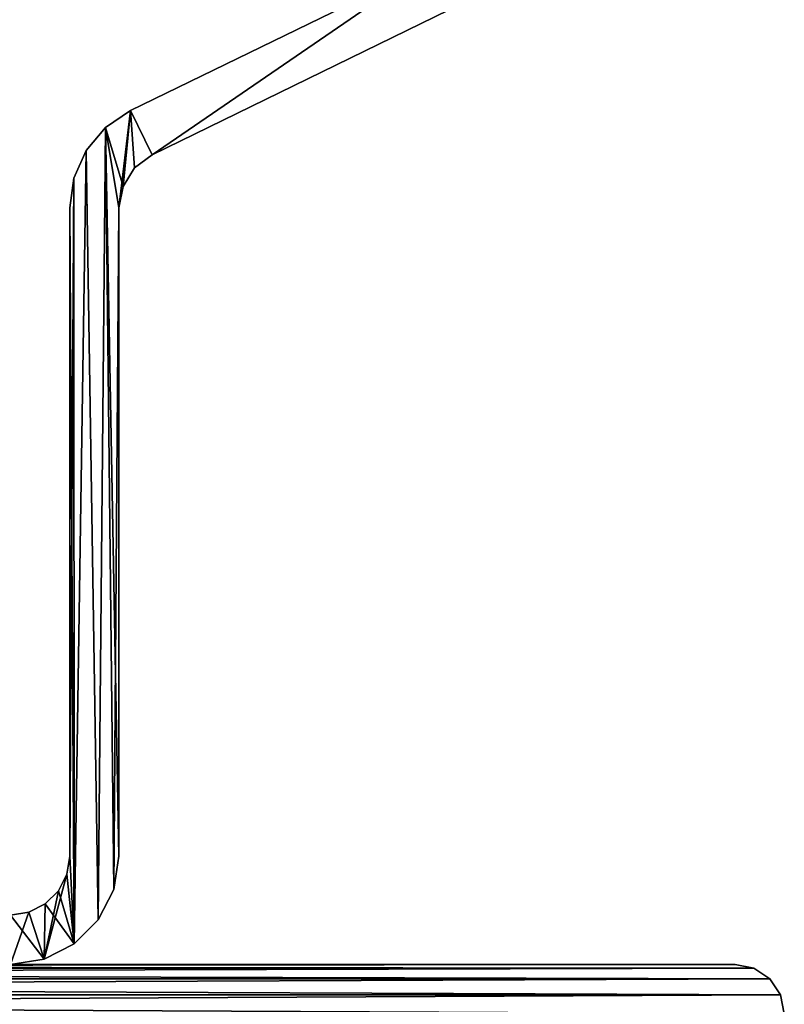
# Model space of a CAD drawing. Header units: millimetres. Extents: x -20 to 20, y 0 to 60.6.
# Tile 14 of 16: x 12.2 to 20, y 39.6 to 49.6. Entities that reach past the tile are written whole.
import ezdxf

# ---------------------------------------------------------------- set-up
doc = ezdxf.new("R2010")
doc.units = ezdxf.units.MM
doc.header["$LTSCALE"] = 65.185185
for name, color, linetype in [('1', 7, 'CONTINUOUS'), ('17', 7, 'CONTINUOUS'), ('2', 7, 'CONTINUOUS'), ('27', 7, 'CONTINUOUS'), ('28', 7, 'CONTINUOUS'), ('29', 7, 'CONTINUOUS'), ('30', 7, 'CONTINUOUS'), ('34', 7, 'CONTINUOUS'), ('35', 7, 'CONTINUOUS'), ('50', 7, 'CONTINUOUS'), ('51', 7, 'CONTINUOUS'), ('52', 7, 'CONTINUOUS'), ('53', 7, 'CONTINUOUS'), ('57', 7, 'CONTINUOUS'), ('58', 7, 'CONTINUOUS'), ('9', 7, 'CONTINUOUS')]:
    doc.layers.add(name, color=color, linetype=linetype)

msp = doc.modelspace()

# ---------------------------------------------------------------- linework, layer by layer
at = {"layer": '1', "color": 250, "linetype": 'Continuous', "true_color": 0x1c1c1c}
for points in [[(-19.8536, 39.8536), (-19.6913, 39.9619), (19.8536, 39.8536), (-19.8536, 39.8536)], [(-19.6913, 39.9619), (-19.5, 40), (19.6913, 39.9619), (-19.6913, 39.9619)], [(19.8536, 39.8536), (-19.6913, 39.9619), (19.6913, 39.9619), (19.8536, 39.8536)], [(-19.5, 40), (19.5, 40), (19.6913, 39.9619), (-19.5, 40)], [(-19.9619, 39.6913), (-19.8536, 39.8536), (19.9619, 39.6913), (-19.9619, 39.6913)], [(19.9619, 39.6913), (-19.8536, 39.8536), (19.8536, 39.8536), (19.9619, 39.6913)], [(-20, 39.5), (-19.9619, 39.6913), (20, 39.5), (-20, 39.5)], [(20, 39.5), (-19.9619, 39.6913), (19.9619, 39.6913), (20, 39.5)]]:
    msp.add_3dface(points, dxfattribs=at)
at = {"layer": '17', "color": 250, "linetype": 'Continuous', "true_color": 0x1c1c1c}
for points in [[(19.5, 40), (19.5, 40, 2018), (19.6913, 39.9619, 2018), (19.5, 40)], [(19.6913, 39.9619), (19.5, 40), (19.6913, 39.9619, 2018), (19.6913, 39.9619)], [(19.6913, 39.9619), (19.6913, 39.9619, 2018), (19.8536, 39.8536, 2018), (19.6913, 39.9619)], [(19.8536, 39.8536), (19.6913, 39.9619), (19.8536, 39.8536, 2018), (19.8536, 39.8536)], [(19.8536, 39.8536), (19.8536, 39.8536, 2018), (19.9619, 39.6913, 2018), (19.8536, 39.8536)], [(19.9619, 39.6913), (19.8536, 39.8536), (19.9619, 39.6913, 2018), (19.9619, 39.6913)], [(20, 39.5, 2018), (19.9619, 39.6913), (19.9619, 39.6913, 2018), (20, 39.5, 2018)], [(20, 39.5), (19.9619, 39.6913), (20, 39.5, 2018), (20, 39.5)]]:
    msp.add_3dface(points, dxfattribs=at)
at = {"layer": '2', "color": 250, "linetype": 'Continuous', "true_color": 0x1c1c1c}
for points in [[(19.6913, 39.9619, 2018), (-19.8536, 39.8536, 2018), (19.8536, 39.8536, 2018), (19.6913, 39.9619, 2018)], [(-19.6913, 39.9619, 2018), (-19.8536, 39.8536, 2018), (19.6913, 39.9619, 2018), (-19.6913, 39.9619, 2018)], [(19.5, 40, 2018), (-19.6913, 39.9619, 2018), (19.6913, 39.9619, 2018), (19.5, 40, 2018)], [(-19.5, 40, 2018), (-19.6913, 39.9619, 2018), (19.5, 40, 2018), (-19.5, 40, 2018)], [(19.8536, 39.8536, 2018), (-19.9619, 39.6913, 2018), (19.9619, 39.6913, 2018), (19.8536, 39.8536, 2018)], [(-19.8536, 39.8536, 2018), (-19.9619, 39.6913, 2018), (19.8536, 39.8536, 2018), (-19.8536, 39.8536, 2018)], [(-20, 39.5, 2018), (20, 39.5, 2018), (19.9619, 39.6913, 2018), (-20, 39.5, 2018)], [(-19.9619, 39.6913, 2018), (-20, 39.5, 2018), (19.9619, 39.6913, 2018), (-19.9619, 39.6913, 2018)]]:
    msp.add_3dface(points, dxfattribs=at)
at = {"layer": '27', "color": 254, "linetype": 'Continuous', "true_color": 0xe6e6e6}
for points in [[(13.3678, 48.6638, 1938), (16.3798, 50.1328, 1938), (13.587, 48.2144, 1938), (13.3678, 48.6638, 1938)], [(13.587, 48.2144, 1938), (16.3798, 50.1328, 1938), (16.599, 49.6834, 1938), (13.587, 48.2144, 1938)], [(13.114, 48.4925, 1938), (13.3678, 48.6638, 1938), (13.25, 47.6751, 1938), (13.114, 48.4925, 1938)], [(13.25, 47.6751, 1938), (13.3678, 48.6638, 1938), (13.2911, 47.8934, 1938), (13.25, 47.6751, 1938)], [(13.2911, 47.8934, 1938), (13.3678, 48.6638, 1938), (13.4088, 48.0817, 1938), (13.2911, 47.8934, 1938)], [(13.4088, 48.0817, 1938), (13.3678, 48.6638, 1938), (13.587, 48.2144, 1938), (13.4088, 48.0817, 1938)], [(12.9171, 48.258, 1938), (13.114, 48.4925, 1938), (13.0399, 40.4535, 1938), (12.9171, 48.258, 1938)], [(13.0399, 40.4535, 1938), (13.114, 48.4925, 1938), (13.1962, 40.7601, 1938), (13.0399, 40.4535, 1938)], [(13.1962, 40.7601, 1938), (13.114, 48.4925, 1938), (13.25, 47.6751, 1938), (13.1962, 40.7601, 1938)], [(12.7926, 47.9783, 1938), (12.9171, 48.258, 1938), (12.7965, 40.2101, 1938), (12.7926, 47.9783, 1938)], [(12.7965, 40.2101, 1938), (12.9171, 48.258, 1938), (13.0399, 40.4535, 1938), (12.7965, 40.2101, 1938)], [(12.75, 41.1, 1938), (12.7926, 47.9783, 1938), (12.7965, 40.2101, 1938), (12.75, 41.1, 1938)], [(12.75, 47.6751, 1938), (12.7926, 47.9783, 1938), (12.75, 41.1, 1938), (12.75, 47.6751, 1938)], [(13.25, 41.1, 1938), (13.1962, 40.7601, 1938), (13.25, 47.6751, 1938), (13.25, 41.1, 1938)], [(12.7206, 40.9146, 1938), (12.75, 41.1, 1938), (12.7965, 40.2101, 1938), (12.7206, 40.9146, 1938)], [(12.4899, 40.0538, 1938), (12.7206, 40.9146, 1938), (12.7965, 40.2101, 1938), (12.4899, 40.0538, 1938)], [(12.6354, 40.7473, 1938), (12.7206, 40.9146, 1938), (12.4899, 40.0538, 1938), (12.6354, 40.7473, 1938)], [(12.5027, 40.6146, 1938), (12.6354, 40.7473, 1938), (12.4899, 40.0538, 1938), (12.5027, 40.6146, 1938)], [(12.3354, 40.5294, 1938), (12.5027, 40.6146, 1938), (12.4899, 40.0538, 1938), (12.3354, 40.5294, 1938)], [(12.15, 40.5, 1938), (12.3354, 40.5294, 1938), (12.15, 40, 1938), (12.15, 40.5, 1938)], [(12.15, 40, 1938), (12.3354, 40.5294, 1938), (12.4899, 40.0538, 1938), (12.15, 40, 1938)]]:
    msp.add_3dface(points, dxfattribs=at)
at = {"layer": '28', "color": 254, "linetype": 'Continuous', "true_color": 0xe6e6e6}
for points in [[(16.3798, 50.1328, 1968), (13.3678, 48.6638, 1968), (13.587, 48.2144, 1968), (16.3798, 50.1328, 1968)], [(16.599, 49.6834, 1968), (16.3798, 50.1328, 1968), (13.587, 48.2144, 1968), (16.599, 49.6834, 1968)], [(13.3678, 48.6638, 1968), (13.114, 48.4925, 1968), (13.2911, 47.8934, 1968), (13.3678, 48.6638, 1968)], [(13.4088, 48.0817, 1968), (13.3678, 48.6638, 1968), (13.2911, 47.8934, 1968), (13.4088, 48.0817, 1968)], [(13.587, 48.2144, 1968), (13.3678, 48.6638, 1968), (13.4088, 48.0817, 1968), (13.587, 48.2144, 1968)], [(13.114, 48.4925, 1968), (12.9171, 48.258, 1968), (13.0399, 40.4535, 1968), (13.114, 48.4925, 1968)], [(13.1962, 40.7601, 1968), (13.114, 48.4925, 1968), (13.0399, 40.4535, 1968), (13.1962, 40.7601, 1968)], [(13.2911, 47.8934, 1968), (13.114, 48.4925, 1968), (13.25, 47.6751, 1968), (13.2911, 47.8934, 1968)], [(13.25, 47.6751, 1968), (13.114, 48.4925, 1968), (13.25, 41.1, 1968), (13.25, 47.6751, 1968)], [(13.25, 41.1, 1968), (13.114, 48.4925, 1968), (13.1962, 40.7601, 1968), (13.25, 41.1, 1968)], [(12.9171, 48.258, 1968), (12.7926, 47.9783, 1968), (12.7965, 40.2101, 1968), (12.9171, 48.258, 1968)], [(13.0399, 40.4535, 1968), (12.9171, 48.258, 1968), (12.7965, 40.2101, 1968), (13.0399, 40.4535, 1968)], [(12.7926, 47.9783, 1968), (12.75, 47.6751, 1968), (12.7965, 40.2101, 1968), (12.7926, 47.9783, 1968)], [(12.75, 47.6751, 1968), (12.75, 41.1, 1968), (12.7965, 40.2101, 1968), (12.75, 47.6751, 1968)], [(12.75, 41.1, 1968), (12.7206, 40.9146, 1968), (12.7965, 40.2101, 1968), (12.75, 41.1, 1968)], [(12.7206, 40.9146, 1968), (12.6354, 40.7473, 1968), (12.7965, 40.2101, 1968), (12.7206, 40.9146, 1968)], [(12.6354, 40.7473, 1968), (12.5027, 40.6146, 1968), (12.7965, 40.2101, 1968), (12.6354, 40.7473, 1968)], [(12.5027, 40.6146, 1968), (12.3354, 40.5294, 1968), (12.4899, 40.0538, 1968), (12.5027, 40.6146, 1968)], [(12.7965, 40.2101, 1968), (12.5027, 40.6146, 1968), (12.4899, 40.0538, 1968), (12.7965, 40.2101, 1968)], [(12.3354, 40.5294, 1968), (12.15, 40.5, 1968), (12.4899, 40.0538, 1968), (12.3354, 40.5294, 1968)], [(12.4899, 40.0538, 1968), (12.15, 40.5, 1968), (12.15, 40, 1968), (12.4899, 40.0538, 1968)]]:
    msp.add_3dface(points, dxfattribs=at)
at = {"layer": '29', "color": 254, "linetype": 'Continuous', "true_color": 0xe6e6e6}
for points in [[(13.25, 41.1, 1938), (13.25, 47.6751, 1938), (13.25, 47.6751, 1968), (13.25, 41.1, 1938)], [(13.25, 41.1, 1938), (13.25, 47.6751, 1968), (13.25, 41.1, 1968), (13.25, 41.1, 1938)]]:
    msp.add_3dface(points, dxfattribs=at)
at = {"layer": '30', "color": 254, "linetype": 'Continuous', "true_color": 0xe6e6e6}
for points in [[(13.587, 48.2144, 1938), (16.599, 49.6834, 1968), (13.587, 48.2144, 1968), (13.587, 48.2144, 1938)], [(13.587, 48.2144, 1938), (16.599, 49.6834, 1938), (16.599, 49.6834, 1968), (13.587, 48.2144, 1938)]]:
    msp.add_3dface(points, dxfattribs=at)
at = {"layer": '34', "color": 254, "linetype": 'Continuous', "true_color": 0xe6e6e6}
for points in [[(16.3798, 50.1328, 1938), (13.3678, 48.6638, 1968), (16.3798, 50.1328, 1968), (16.3798, 50.1328, 1938)], [(16.3798, 50.1328, 1938), (13.3678, 48.6638, 1938), (13.3678, 48.6638, 1968), (16.3798, 50.1328, 1938)]]:
    msp.add_3dface(points, dxfattribs=at)
at = {"layer": '35', "color": 254, "linetype": 'Continuous', "true_color": 0xe6e6e6}
for points in [[(12.75, 47.6751, 1938), (12.75, 41.1, 1968), (12.75, 47.6751, 1968), (12.75, 47.6751, 1938)], [(12.75, 47.6751, 1938), (12.75, 41.1, 1938), (12.75, 41.1, 1968), (12.75, 47.6751, 1938)]]:
    msp.add_3dface(points, dxfattribs=at)
at = {"layer": '50', "color": 254, "linetype": 'Continuous', "true_color": 0xe6e6e6}
for points in [[(13.3678, 48.6638, 50), (16.3798, 50.1328, 50), (13.587, 48.2144, 50), (13.3678, 48.6638, 50)], [(13.587, 48.2144, 50), (16.3798, 50.1328, 50), (16.599, 49.6834, 50), (13.587, 48.2144, 50)], [(13.114, 48.4925, 50), (13.3678, 48.6638, 50), (13.25, 47.6751, 50), (13.114, 48.4925, 50)], [(13.25, 47.6751, 50), (13.3678, 48.6638, 50), (13.2911, 47.8934, 50), (13.25, 47.6751, 50)], [(13.2911, 47.8934, 50), (13.3678, 48.6638, 50), (13.4088, 48.0817, 50), (13.2911, 47.8934, 50)], [(13.4088, 48.0817, 50), (13.3678, 48.6638, 50), (13.587, 48.2144, 50), (13.4088, 48.0817, 50)], [(12.9171, 48.258, 50), (13.114, 48.4925, 50), (13.0399, 40.4535, 50), (12.9171, 48.258, 50)], [(13.0399, 40.4535, 50), (13.114, 48.4925, 50), (13.1962, 40.7601, 50), (13.0399, 40.4535, 50)], [(13.1962, 40.7601, 50), (13.114, 48.4925, 50), (13.25, 47.6751, 50), (13.1962, 40.7601, 50)], [(12.7926, 47.9783, 50), (12.9171, 48.258, 50), (12.7965, 40.2101, 50), (12.7926, 47.9783, 50)], [(12.7965, 40.2101, 50), (12.9171, 48.258, 50), (13.0399, 40.4535, 50), (12.7965, 40.2101, 50)], [(12.75, 47.6751, 50), (12.7926, 47.9783, 50), (12.75, 41.1, 50), (12.75, 47.6751, 50)], [(12.75, 41.1, 50), (12.7926, 47.9783, 50), (12.7965, 40.2101, 50), (12.75, 41.1, 50)], [(13.25, 41.1, 50), (13.1962, 40.7601, 50), (13.25, 47.6751, 50), (13.25, 41.1, 50)], [(12.7206, 40.9146, 50), (12.75, 41.1, 50), (12.7965, 40.2101, 50), (12.7206, 40.9146, 50)], [(12.6354, 40.7473, 50), (12.7206, 40.9146, 50), (12.4899, 40.0538, 50), (12.6354, 40.7473, 50)], [(12.4899, 40.0538, 50), (12.7206, 40.9146, 50), (12.7965, 40.2101, 50), (12.4899, 40.0538, 50)], [(12.5027, 40.6146, 50), (12.6354, 40.7473, 50), (12.4899, 40.0538, 50), (12.5027, 40.6146, 50)], [(12.3354, 40.5294, 50), (12.5027, 40.6146, 50), (12.4899, 40.0538, 50), (12.3354, 40.5294, 50)], [(12.15, 40.5, 50), (12.3354, 40.5294, 50), (12.15, 40, 50), (12.15, 40.5, 50)], [(12.15, 40, 50), (12.3354, 40.5294, 50), (12.4899, 40.0538, 50), (12.15, 40, 50)]]:
    msp.add_3dface(points, dxfattribs=at)
at = {"layer": '51', "color": 254, "linetype": 'Continuous', "true_color": 0xe6e6e6}
for points in [[(16.3798, 50.1328, 80), (13.3678, 48.6638, 80), (13.587, 48.2144, 80), (16.3798, 50.1328, 80)], [(16.599, 49.6834, 80), (16.3798, 50.1328, 80), (13.587, 48.2144, 80), (16.599, 49.6834, 80)], [(13.3678, 48.6638, 80), (13.114, 48.4925, 80), (13.2911, 47.8934, 80), (13.3678, 48.6638, 80)], [(13.4088, 48.0817, 80), (13.3678, 48.6638, 80), (13.2911, 47.8934, 80), (13.4088, 48.0817, 80)], [(13.587, 48.2144, 80), (13.3678, 48.6638, 80), (13.4088, 48.0817, 80), (13.587, 48.2144, 80)], [(13.114, 48.4925, 80), (12.9171, 48.258, 80), (13.0399, 40.4535, 80), (13.114, 48.4925, 80)], [(13.1962, 40.7601, 80), (13.114, 48.4925, 80), (13.0399, 40.4535, 80), (13.1962, 40.7601, 80)], [(13.2911, 47.8934, 80), (13.114, 48.4925, 80), (13.25, 47.6751, 80), (13.2911, 47.8934, 80)], [(13.25, 47.6751, 80), (13.114, 48.4925, 80), (13.25, 41.1, 80), (13.25, 47.6751, 80)], [(13.25, 41.1, 80), (13.114, 48.4925, 80), (13.1962, 40.7601, 80), (13.25, 41.1, 80)], [(12.9171, 48.258, 80), (12.7926, 47.9783, 80), (12.7965, 40.2101, 80), (12.9171, 48.258, 80)], [(13.0399, 40.4535, 80), (12.9171, 48.258, 80), (12.7965, 40.2101, 80), (13.0399, 40.4535, 80)], [(12.7926, 47.9783, 80), (12.75, 47.6751, 80), (12.7965, 40.2101, 80), (12.7926, 47.9783, 80)], [(12.75, 47.6751, 80), (12.75, 41.1, 80), (12.7965, 40.2101, 80), (12.75, 47.6751, 80)], [(12.75, 41.1, 80), (12.7206, 40.9146, 80), (12.7965, 40.2101, 80), (12.75, 41.1, 80)], [(12.7206, 40.9146, 80), (12.6354, 40.7473, 80), (12.7965, 40.2101, 80), (12.7206, 40.9146, 80)], [(12.6354, 40.7473, 80), (12.5027, 40.6146, 80), (12.7965, 40.2101, 80), (12.6354, 40.7473, 80)], [(12.5027, 40.6146, 80), (12.3354, 40.5294, 80), (12.4899, 40.0538, 80), (12.5027, 40.6146, 80)], [(12.7965, 40.2101, 80), (12.5027, 40.6146, 80), (12.4899, 40.0538, 80), (12.7965, 40.2101, 80)], [(12.3354, 40.5294, 80), (12.15, 40.5, 80), (12.4899, 40.0538, 80), (12.3354, 40.5294, 80)], [(12.4899, 40.0538, 80), (12.15, 40.5, 80), (12.15, 40, 80), (12.4899, 40.0538, 80)]]:
    msp.add_3dface(points, dxfattribs=at)
at = {"layer": '52', "color": 254, "linetype": 'Continuous', "true_color": 0xe6e6e6}
for points in [[(13.25, 41.1, 50), (13.25, 47.6751, 80), (13.25, 41.1, 80), (13.25, 41.1, 50)], [(13.25, 41.1, 50), (13.25, 47.6751, 50), (13.25, 47.6751, 80), (13.25, 41.1, 50)]]:
    msp.add_3dface(points, dxfattribs=at)
at = {"layer": '53', "color": 254, "linetype": 'Continuous', "true_color": 0xe6e6e6}
for points in [[(13.587, 48.2144, 50), (16.599, 49.6834, 50), (16.599, 49.6834, 80), (13.587, 48.2144, 50)], [(13.587, 48.2144, 50), (16.599, 49.6834, 80), (13.587, 48.2144, 80), (13.587, 48.2144, 50)]]:
    msp.add_3dface(points, dxfattribs=at)
at = {"layer": '57', "color": 254, "linetype": 'Continuous', "true_color": 0xe6e6e6}
for points in [[(16.3798, 50.1328, 50), (13.3678, 48.6638, 80), (16.3798, 50.1328, 80), (16.3798, 50.1328, 50)], [(16.3798, 50.1328, 50), (13.3678, 48.6638, 50), (13.3678, 48.6638, 80), (16.3798, 50.1328, 50)]]:
    msp.add_3dface(points, dxfattribs=at)
at = {"layer": '58', "color": 254, "linetype": 'Continuous', "true_color": 0xe6e6e6}
for points in [[(12.75, 47.6751, 50), (12.75, 41.1, 50), (12.75, 41.1, 80), (12.75, 47.6751, 50)], [(12.75, 47.6751, 50), (12.75, 41.1, 80), (12.75, 47.6751, 80), (12.75, 47.6751, 50)]]:
    msp.add_3dface(points, dxfattribs=at)
at = {"layer": '9', "color": 250, "linetype": 'Continuous', "true_color": 0x1c1c1c}
for points in [[(-19.5, 40, 2018), (19.5, 40, 2018), (9.4035, 40, 1953.2936), (-19.5, 40, 2018)], [(19.5, 40), (-19.5, 40), (-4.1988, 40, 31.9494), (19.5, 40)], [(-8.5, 40, 1952.05), (19.5, 40), (9.45, 40, 65), (-8.5, 40, 1952.05)], [(19.5, 40), (-8.5, 40, 1952.05), (8.5, 40, 1952.05), (19.5, 40)], [(-3.4728, 40, 31.1431), (19.5, 40), (-4.1988, 40, 31.9494), (-3.4728, 40, 31.1431)], [(-2.595, 40, 30.5053), (19.5, 40), (-3.4728, 40, 31.1431), (-2.595, 40, 30.5053)], [(-1.6038, 40, 30.064), (19.5, 40), (-2.595, 40, 30.5053), (-1.6038, 40, 30.064)], [(-0.5425, 40, 29.8384), (19.5, 40), (-1.6038, 40, 30.064), (-0.5425, 40, 29.8384)], [(0.5425, 40, 29.8384), (19.5, 40), (-0.5425, 40, 29.8384), (0.5425, 40, 29.8384)], [(1.6038, 40, 30.064), (19.5, 40), (0.5425, 40, 29.8384), (1.6038, 40, 30.064)], [(2.595, 40, 30.5053), (19.5, 40), (1.6038, 40, 30.064), (2.595, 40, 30.5053)], [(3.4728, 40, 31.1431), (19.5, 40), (2.595, 40, 30.5053), (3.4728, 40, 31.1431)], [(4.1988, 40, 31.9494), (19.5, 40), (3.4728, 40, 31.1431), (4.1988, 40, 31.9494)], [(4.7413, 40, 32.889), (19.5, 40), (4.1988, 40, 31.9494), (4.7413, 40, 32.889)], [(19.5, 40), (4.7413, 40, 37.111), (8.5, 40, 64.05), (19.5, 40)], [(4.7413, 40, 37.111), (19.5, 40), (5.0766, 40, 36.0791), (4.7413, 40, 37.111)], [(5.0766, 40, 33.9209), (19.5, 40), (4.7413, 40, 32.889), (5.0766, 40, 33.9209)], [(5.0766, 40, 36.0791), (19.5, 40), (5.19, 40, 35), (5.0766, 40, 36.0791)], [(5.19, 40, 35), (19.5, 40), (5.0766, 40, 33.9209), (5.19, 40, 35)], [(19.5, 40), (8.5, 40, 1952.05), (8.7936, 40, 1952.0965), (19.5, 40)], [(19.5, 40), (8.5, 40, 64.05), (8.7936, 40, 64.0965), (19.5, 40)], [(9.0584, 40, 1952.2314), (19.5, 40), (8.7936, 40, 1952.0965), (9.0584, 40, 1952.2314)], [(9.0584, 40, 64.2314), (19.5, 40), (8.7936, 40, 64.0965), (9.0584, 40, 64.2314)], [(9.2686, 40, 1952.4416), (19.5, 40), (9.0584, 40, 1952.2314), (9.2686, 40, 1952.4416)], [(9.2686, 40, 64.4416), (19.5, 40), (9.0584, 40, 64.2314), (9.2686, 40, 64.4416)], [(9.4035, 40, 1952.7064), (19.5, 40), (9.2686, 40, 1952.4416), (9.4035, 40, 1952.7064)], [(9.4035, 40, 64.7064), (19.5, 40), (9.2686, 40, 64.4416), (9.4035, 40, 64.7064)], [(9.4035, 40, 1953.2936), (19.5, 40, 2018), (9.45, 40, 1953), (9.4035, 40, 1953.2936)], [(9.45, 40, 1953), (19.5, 40), (9.4035, 40, 1952.7064), (9.45, 40, 1953)], [(9.45, 40, 65), (19.5, 40), (9.4035, 40, 64.7064), (9.45, 40, 65)], [(19.5, 40, 2018), (19.5, 40), (9.45, 40, 1953), (19.5, 40, 2018)]]:
    msp.add_3dface(points, dxfattribs=at)

doc.saveas('drawing.dxf')
